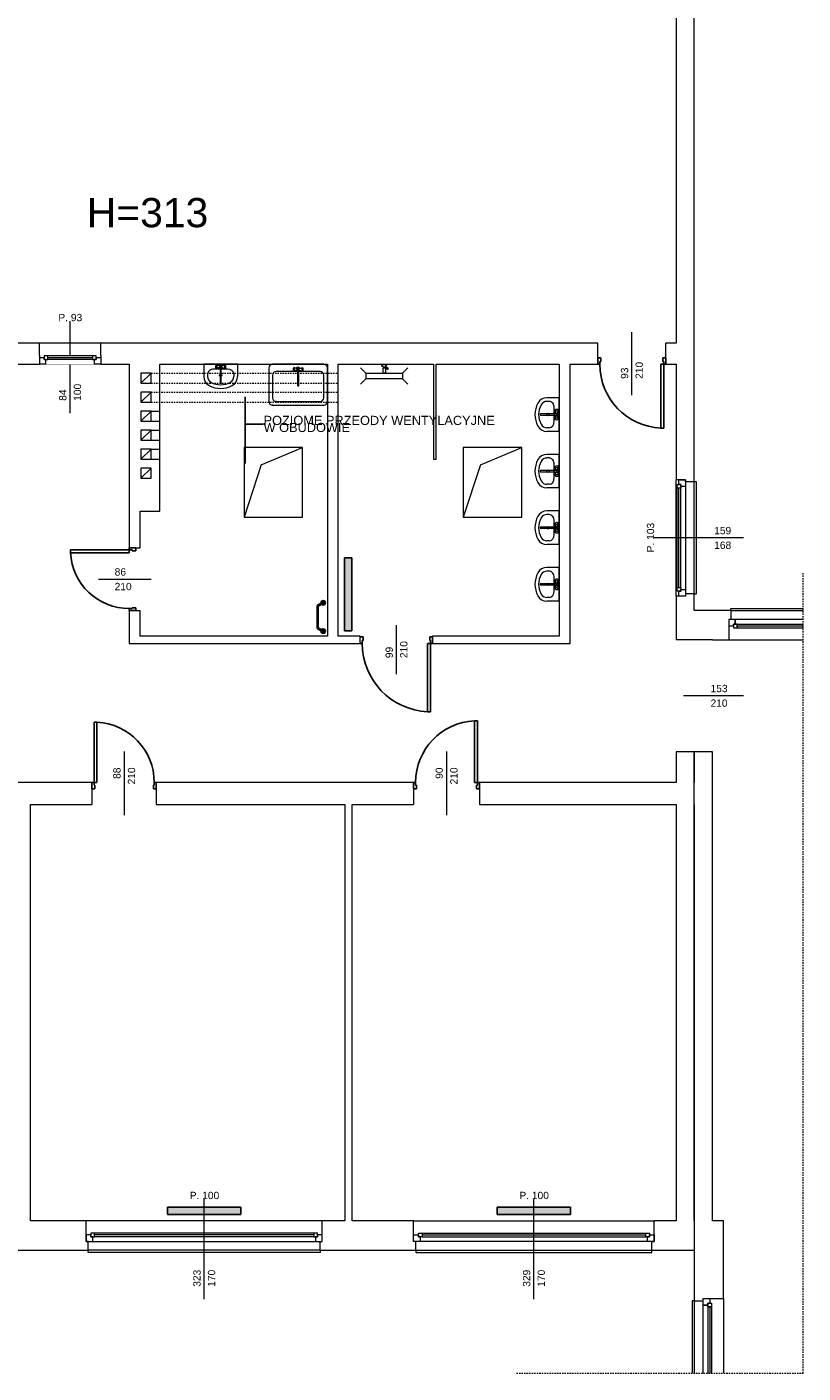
# Model space of a CAD drawing. Header units: millimetres. Extents: x 12683 to 90307, y 30842 to 62253.
# Tile 144 of 152: x 62230 to 63291, y 57087 to 58929. Entities that reach past the tile are written whole.
import ezdxf

# ---------------------------------------------------------------- set-up
doc = ezdxf.new("R2010")
doc.units = ezdxf.units.MM
doc.header["$LTSCALE"] = 0.6
doc.linetypes.add('CIEPLA', pattern=[5.7625, 3.175, -2.5875])
doc.layers.add('zzz_podklady_drzwi', color=252, linetype='Continuous')
doc.layers.add('zzz_podklady_grzejniki_ist', color=252, linetype='Continuous')
for name, color, linetype, lineweight in [('zzz_podklady_drzwi_opisy', 252, 'Continuous', 15), ('zzz_podklady_okna_opisy', 252, 'Continuous', 15), ('zzz_podklady_opisy', 252, 'Continuous', 15), ('zzz_podklady_sciany', 252, 'Continuous', 15)]:
    doc.layers.add(name, color=color, linetype=linetype, lineweight=lineweight)
doc.styles.add('GENERATED_STYLE_1', font='ARIAL.TTF')
doc.dimstyles.new('GENERATED_STYLE__5', dxfattribs={"dimtxt": 0.18, "dimasz": 91.2, "dimexe": 0.18, "dimexo": 0.0625, "dimgap": 0.09, "dimtad": 0, "dimtih": 1, "dimtoh": 1, "dimdec": 4, "dimzin": 0, "dimdsep": 46, "dimcen": 0.09, "dimadec": 0, "dimazin": 0, "dimtfac": 1, "dimtdec": 4, "dimtmove": 0, "dimatfit": 3, "dimldrblk": 'ARROWHEAD_5', "dimfxl": 1, "dimtolj": 1, "dimtzin": 0, "dimarcsym": 0})

# ---------------------------------------------------------------- blocks, each defined once
blk = doc.blocks.new('ARROWHEAD_5')
at = {"linetype": 'Continuous'}
blk.add_line((0, 0), (-1, 0), dxfattribs=at)
blk.add_solid([(-1, 0.2679), (0, 0), (-1, -0.2679), (-1, 0.2679)], dxfattribs=at)

msp = doc.modelspace()

# ---------------------------------------------------------------- hatches: boundary and pattern name
at = {"layer": 'zzz_podklady_grzejniki_ist'}
for points in [[(62664, 58102.6), (62674, 58102.6), (62674, 58202.6), (62664, 58202.6)], [(62422, 57314.4), (62422, 57304.4), (62522, 57304.4), (62522, 57314.4)], [(62873, 57314.4), (62873, 57304.4), (62973, 57304.4), (62973, 57314.4)]]:
    msp.add_hatch(color=256, dxfattribs=at).paths.add_polyline_path(points, flags=0)
for points in [[(62637.8, 58141.1, 1), (62631.8, 58141.1, 1)], [(62637.8, 58102.3, 1), (62631.8, 58102.3, 1)]]:
    msp.add_hatch(color=256, dxfattribs=at).paths.add_polyline_path(points)

# ---------------------------------------------------------------- linework, layer by layer
at = {"layer": 'zzz_podklady_drzwi'}
for p, q in [((63010.5, 58467.4), (63010.5, 58476.4)), ((63010.5, 58476.4), (63014.5, 58476.4)), ((63010.5, 58467.4), (63010.5, 58476.4)), ((63010.5, 58467.4), (63010.5, 58476.4)), ((63014.5, 58471.4), (63013.3, 58471.4)), ((63013.3, 58471.4), (63013.3, 58467.4)), ((63014.5, 58476.4), (63014.5, 58471.4)), ((63099.5, 58471.4), (63099.5, 58476.4)), ((63099.5, 58476.4), (63103.5, 58476.4)), ((63100.7, 58471.4), (63099.5, 58471.4)), ((63100.7, 58467.4), (63100.7, 58471.4)), ((63103.5, 58467.4), (63103.5, 58476.4)), ((63103.5, 58476.4), (63103.5, 58467.4)), ((63103.5, 58467.4), (63103.5, 58476.4)), ((63013.3, 58467.4), (63010.5, 58467.4)), ((63096.7, 58380), (63096.7, 58467.4)), ((63096.7, 58467.4), (63100.7, 58467.4)), ((63103.5, 58467.4), (63100.7, 58467.4)), ((63100.7, 58467.4), (63100.7, 58380)), ((63100.7, 58380), (63096.7, 58380)), ((62369.5, 58213.6), (62289.1, 58213.6)), ((62289.1, 58213.6), (62289.1, 58209.6)), ((62369.5, 58216.4), (62378.5, 58216.4)), ((62369.5, 58216.4), (62369.5, 58213.6)), ((62378.5, 58216.4), (62369.5, 58216.4)), ((62369.5, 58216.4), (62378.5, 58216.4)), ((62369.5, 58213.6), (62373.5, 58213.6)), ((62369.5, 58209.6), (62369.5, 58213.6)), ((62373.5, 58213.6), (62373.5, 58212.4)), ((62373.5, 58212.4), (62378.5, 58212.4)), ((62378.5, 58212.4), (62378.5, 58216.4)), ((62289.1, 58209.6), (62369.5, 58209.6)), ((62373.5, 58133.2), (62369.5, 58133.2)), ((62369.5, 58133.2), (62369.5, 58130.4)), ((62369.5, 58130.4), (62378.5, 58130.4)), ((62369.5, 58130.4), (62378.5, 58130.4)), ((62369.5, 58130.4), (62378.5, 58130.4)), ((62378.5, 58134.4), (62373.5, 58134.4)), ((62373.5, 58134.4), (62373.5, 58133.2)), ((62378.5, 58130.4), (62378.5, 58134.4)), ((62685.5, 58094.4), (62689.5, 58094.4)), ((62688.3, 58085.4), (62685.5, 58085.4)), ((62689.5, 58089.4), (62688.3, 58089.4)), ((62688.3, 58089.4), (62688.3, 58085.4)), ((62689.5, 58094.4), (62689.5, 58089.4)), ((62777.7, 57992), (62777.7, 58085.4)), ((62777.7, 58085.4), (62781.7, 58085.4)), ((62780.5, 58089.4), (62780.5, 58094.4)), ((62780.5, 58094.4), (62784.5, 58094.4)), ((62781.7, 58089.4), (62780.5, 58089.4)), ((62781.7, 58085.4), (62781.7, 58089.4)), ((62784.5, 58085.4), (62781.7, 58085.4)), ((62781.7, 58085.4), (62781.7, 57992)), ((62781.7, 57992), (62777.7, 57992)), ((62321.3, 57895.4), (62321.3, 57977.8)), ((62321.3, 57977.8), (62325.3, 57977.8)), ((62325.3, 57977.8), (62325.3, 57895.4)), ((62845.7, 57979.8), (62841.7, 57979.8)), ((62841.7, 57979.8), (62841.7, 57895.4)), ((62845.7, 57895.4), (62845.7, 57979.8)), ((62318.5, 57895.4), (62318.5, 57886.4)), ((62318.5, 57895.4), (62321.3, 57895.4)), ((62318.5, 57886.4), (62318.5, 57895.4)), ((62318.5, 57895.4), (62318.5, 57886.4)), ((62322.5, 57886.4), (62318.5, 57886.4)), ((62321.3, 57895.4), (62321.3, 57891.4)), ((62325.3, 57895.4), (62321.3, 57895.4)), ((62321.3, 57891.4), (62322.5, 57891.4)), ((62322.5, 57891.4), (62322.5, 57886.4)), ((62402.5, 57886.4), (62402.5, 57891.4)), ((62402.5, 57891.4), (62403.7, 57891.4)), ((62406.5, 57886.4), (62402.5, 57886.4)), ((62403.7, 57891.4), (62403.7, 57895.4)), ((62403.7, 57895.4), (62406.5, 57895.4)), ((62406.5, 57895.4), (62406.5, 57886.4)), ((62406.5, 57895.4), (62406.5, 57886.4)), ((62406.5, 57895.4), (62406.5, 57886.4)), ((62758.5, 57895.4), (62758.5, 57886.4)), ((62761.3, 57895.4), (62758.5, 57895.4)), ((62758.5, 57895.4), (62758.5, 57886.4)), ((62758.5, 57895.4), (62758.5, 57886.4)), ((62758.5, 57886.4), (62762.5, 57886.4)), ((62761.3, 57891.4), (62761.3, 57895.4)), ((62762.5, 57891.4), (62761.3, 57891.4)), ((62762.5, 57886.4), (62762.5, 57891.4)), ((62841.7, 57895.4), (62845.7, 57895.4)), ((62845.7, 57891.4), (62844.5, 57891.4)), ((62844.5, 57891.4), (62844.5, 57886.4)), ((62844.5, 57886.4), (62848.5, 57886.4)), ((62848.5, 57895.4), (62845.7, 57895.4)), ((62845.7, 57895.4), (62845.7, 57891.4)), ((62848.5, 57895.4), (62848.5, 57886.4)), ((62848.5, 57886.4), (62848.5, 57895.4)), ((62848.5, 57895.4), (62848.5, 57886.4))]:
    msp.add_line(p, q, dxfattribs=at)
for centre, radius, start, end in [((63100.7, 58467.4), 87.4, 180, 267.3769), ((62369.5, 58213.6), 80.4, 182.8517, 270), ((62781.7, 58085.4), 93.4, 180, 267.5455), ((62321.3, 57895.4), 82.4, 0, 87.2176), ((62845.7, 57895.4), 84.4, 92.7165, 180)]:
    msp.add_arc(centre, radius, start, end, dxfattribs=at)
at = {"layer": 'zzz_podklady_drzwi_opisy'}
for p, q in [((62288.5, 58400.3), (62288.5, 58526.4)), ((63057, 58425.3), (63057, 58511.4)), ((62327.4, 58173.4), (62399.5, 58173.4)), ((62735, 58043.3), (62735, 58110.4)), ((63209.6, 58013.9), (63127.5, 58013.9)), ((62362.5, 57937.6), (62362.5, 57850.4)), ((62803.5, 57937.6), (62803.5, 57850.4))]:
    msp.add_line(p, q, dxfattribs=at)
at = {"layer": 'zzz_podklady_grzejniki_ist'}
for p, q in [((62664, 58202.6), (62674, 58202.6)), ((62664, 58202.6), (62664, 58102.6)), ((62674, 58202.6), (62674, 58102.6)), ((62674, 58102.6), (62664, 58102.6)), ((62422, 57304.4), (62422, 57314.4)), ((62522, 57314.4), (62422, 57314.4)), ((62522, 57314.4), (62522, 57304.4)), ((62873, 57304.4), (62873, 57314.4)), ((62973, 57314.4), (62873, 57314.4)), ((62973, 57314.4), (62973, 57304.4)), ((62522, 57304.4), (62422, 57304.4)), ((62973, 57304.4), (62873, 57304.4))]:
    msp.add_line(p, q, dxfattribs=at)
at = {"layer": 'zzz_podklady_grzejniki_ist', "const_width": 4}
msp.add_lwpolyline([(62633, 58103.2), (62628.8, 58105.5, -0.276253), (62627.2, 58108.1), (62627.2, 58135.2, -0.276253), (62628.8, 58137.9), (62633, 58140.1)], format="xyb", dxfattribs=at)
at = {"layer": 'zzz_podklady_grzejniki_ist'}
for centre in [(62634.8, 58141.1), (62634.8, 58102.3)]:
    msp.add_circle(centre, 3, dxfattribs=at)
at = {"layer": 'zzz_podklady_sciany'}
for p, q in [((63142.5, 58306.4), (63142.5, 59104.4)), ((63117.5, 59064.4), (63117.5, 58496.4)), ((62246.5, 58496.4), (62197.5, 58496.4)), ((62246.5, 58479.4), (62246.5, 58496.4)), ((62330.5, 58496.4), (62246.5, 58496.4)), ((63010.5, 58496.4), (62330.5, 58496.4)), ((62330.5, 58479.4), (62330.5, 58496.4)), ((63010.5, 58467.4), (63010.5, 58496.4)), ((63103.5, 58467.4), (63103.5, 58496.4)), ((63117.5, 58496.4), (63103.5, 58496.4)), ((62246.5, 58479.4), (62246.5, 58467.4)), ((62330.5, 58479.4), (62330.5, 58467.4)), ((62197.5, 58467.4), (62246.5, 58467.4)), ((62330.5, 58467.4), (62246.5, 58467.4)), ((62330.5, 58467.4), (62369.5, 58467.4)), ((62369.5, 58467.4), (62369.5, 58266.4)), ((62385.5, 58441.4), (62399.5, 58455.4)), ((62411.5, 58467.4), (62640.5, 58467.4)), ((62411.5, 58266.4), (62411.5, 58467.4)), ((62471.6, 58467.4), (62471.6, 58450.6)), ((62517.6, 58467.4), (62471.6, 58467.4)), ((62476.6, 58454), (62476.6, 58450.6)), ((62485.5, 58460.6), (62485.5, 58460.6)), ((62503.7, 58460.6), (62485.5, 58460.6)), ((62487.7, 58465.1), (62487.6, 58464.5)), ((62487.6, 58464.5), (62487.6, 58463.8)), ((62487.6, 58463.8), (62487.7, 58463.1)), ((62487.8, 58465.7), (62487.7, 58465.1)), ((62487.7, 58463.1), (62487.8, 58462.6)), ((62488.1, 58466), (62487.8, 58465.7)), ((62487.8, 58462.6), (62488.1, 58462.3)), ((62488.6, 58466.4), (62488.1, 58466)), ((62488.6, 58461.9), (62488.1, 58462.3)), ((62488.8, 58466.5), (62488.6, 58466.4)), ((62488.6, 58461.9), (62488.8, 58461.7)), ((62489.1, 58466.4), (62488.8, 58466.5)), ((62492.6, 58465.3), (62488.8, 58466.5)), ((62492.6, 58462.9), (62488.8, 58461.7)), ((62488.8, 58461.7), (62489.1, 58461.9)), ((62489.4, 58466), (62489.1, 58466.4)), ((62489.1, 58461.9), (62489.4, 58462.3)), ((62489.6, 58465.3), (62489.4, 58466)), ((62489.4, 58462.3), (62489.6, 58462.9)), ((62489.7, 58464.6), (62489.6, 58465.3)), ((62489.6, 58462.9), (62489.7, 58463.7)), ((62489.7, 58463.7), (62489.7, 58464.6)), ((62493.8, 58464.3), (62493.8, 58442.3)), ((62495.4, 58442.3), (62495.4, 58464.3)), ((62496.6, 58465.3), (62500.4, 58466.5)), ((62496.6, 58462.9), (62500.4, 58461.7)), ((62499.7, 58465.3), (62499.6, 58464.6)), ((62499.6, 58464.6), (62499.6, 58463.7)), ((62499.6, 58463.7), (62499.7, 58462.9)), ((62499.8, 58466), (62499.7, 58465.3)), ((62499.7, 58462.9), (62499.8, 58462.3)), ((62500.1, 58466.4), (62499.8, 58466)), ((62499.8, 58462.3), (62500.1, 58461.9)), ((62500.4, 58466.5), (62500.1, 58466.4)), ((62500.1, 58461.9), (62500.4, 58461.7)), ((62500.6, 58466.4), (62500.4, 58466.5)), ((62500.4, 58461.7), (62500.6, 58461.9)), ((62500.6, 58466.4), (62501.2, 58466)), ((62500.6, 58461.9), (62501.2, 58462.3)), ((62501.4, 58465.7), (62501.2, 58466)), ((62501.2, 58462.3), (62501.4, 58462.6)), ((62501.5, 58465.1), (62501.4, 58465.7)), ((62501.4, 58462.6), (62501.5, 58463.1)), ((62501.6, 58464.5), (62501.5, 58465.1)), ((62501.5, 58463.1), (62501.6, 58463.8)), ((62501.6, 58463.8), (62501.6, 58464.5)), ((62512.6, 58454), (62512.6, 58450.6)), ((62517.6, 58467.4), (62517.6, 58450.6)), ((62560.5, 58462.4), (62560.5, 58416.5)), ((62635.5, 58467.4), (62565.5, 58467.4)), ((62565.5, 58452.4), (62565.5, 58421.5)), ((62630.5, 58457.4), (62570.5, 58457.4)), ((62593.6, 58461.4), (62593.5, 58460.8)), ((62593.5, 58460.8), (62593.5, 58460.1)), ((62593.5, 58460.1), (62593.6, 58459.4)), ((62593.7, 58461.9), (62593.6, 58461.4)), ((62593.6, 58459.4), (62593.7, 58458.9)), ((62593.9, 58462.3), (62593.7, 58461.9)), ((62593.7, 58458.9), (62593.9, 58458.5)), ((62594.5, 58462.7), (62593.9, 58462.3)), ((62594.5, 58458.2), (62593.9, 58458.5)), ((62594.7, 58462.8), (62594.5, 58462.7)), ((62594.5, 58458.2), (62594.7, 58458)), ((62595, 58462.7), (62594.7, 58462.8)), ((62598.5, 58461.6), (62594.7, 58462.8)), ((62598.5, 58459.2), (62594.7, 58458)), ((62594.7, 58458), (62595, 58458.2)), ((62595.3, 58462.2), (62595, 58462.7)), ((62595, 58458.2), (62595.3, 58458.6)), ((62595.5, 58461.6), (62595.3, 58462.2)), ((62595.3, 58458.6), (62595.5, 58459.2)), ((62595.6, 58460.8), (62595.5, 58461.6)), ((62595.5, 58459.2), (62595.6, 58460)), ((62595.6, 58460), (62595.6, 58460.8)), ((62599.7, 58460.6), (62599.7, 58438.5)), ((62601.3, 58438.5), (62601.3, 58460.6)), ((62602.5, 58461.6), (62606.3, 58462.8)), ((62602.5, 58459.2), (62606.3, 58458)), ((62605.6, 58461.6), (62605.5, 58460.8)), ((62605.5, 58460.8), (62605.5, 58460)), ((62605.5, 58460), (62605.6, 58459.2)), ((62605.7, 58462.2), (62605.6, 58461.6)), ((62605.6, 58459.2), (62605.7, 58458.6)), ((62606, 58462.7), (62605.7, 58462.2)), ((62605.7, 58458.6), (62606, 58458.2)), ((62606.3, 58462.8), (62606, 58462.7)), ((62606, 58458.2), (62606.3, 58458)), ((62606.5, 58462.7), (62606.3, 58462.8)), ((62606.3, 58458), (62606.5, 58458.2)), ((62606.5, 58462.7), (62607.1, 58462.3)), ((62606.5, 58458.2), (62607.1, 58458.5)), ((62607.3, 58461.9), (62607.1, 58462.3)), ((62607.1, 58458.5), (62607.3, 58458.9)), ((62607.4, 58461.4), (62607.3, 58461.9)), ((62607.3, 58458.9), (62607.4, 58459.4)), ((62607.5, 58460.8), (62607.4, 58461.4)), ((62607.4, 58459.4), (62607.5, 58460.1)), ((62607.5, 58460.1), (62607.5, 58460.8)), ((62635.5, 58421.5), (62635.5, 58452.4)), ((62640.5, 58467.4), (62640.5, 58095.4)), ((62640.5, 58416.5), (62640.5, 58462.4)), ((62655.5, 58467.4), (62785.5, 58467.4)), ((62655.5, 58095.4), (62655.5, 58467.4)), ((62693.3, 58455.4), (62686, 58462.7)), ((62693.3, 58455.4), (62743.3, 58455.4)), ((62693.3, 58455.4), (62693.3, 58447.4)), ((62714.9, 58466.9), (62721.7, 58466.9)), ((62715.2, 58465.6), (62714.9, 58466.9)), ((62715.9, 58464.5), (62715.2, 58465.6)), ((62715.9, 58467.4), (62720.7, 58467.4)), ((62715.9, 58467.4), (62715.9, 58466.9)), ((62717, 58463.8), (62715.9, 58464.5)), ((62716.7, 58462.7), (62719.9, 58462.7)), ((62716.7, 58455.4), (62716.7, 58462.7)), ((62719.9, 58455.4), (62716.7, 58455.4)), ((62718.3, 58463.6), (62717, 58463.8)), ((62718, 58463.6), (62718, 58462.7)), ((62718.3, 58463.6), (62719.6, 58463.8)), ((62718.6, 58463.6), (62718.6, 58462.7)), ((62719.1, 58463.7), (62722.7, 58460.7)), ((62719.6, 58463.8), (62720.7, 58464.5)), ((62719.9, 58462.7), (62719.9, 58455.4)), ((62720.5, 58464.4), (62723.7, 58461.9)), ((62720.7, 58467.4), (62720.7, 58466.9)), ((62720.7, 58464.5), (62721.4, 58465.6)), ((62721.4, 58465.6), (62721.7, 58466.9)), ((62722.7, 58460.7), (62723.1, 58460.6)), ((62723.1, 58460.6), (62723.6, 58460.7)), ((62723.6, 58460.7), (62723.9, 58461)), ((62723.9, 58461.5), (62723.7, 58461.9)), ((62723.9, 58461), (62723.9, 58461.5)), ((62743.3, 58455.4), (62750.6, 58462.7)), ((62743.3, 58455.4), (62743.3, 58447.4)), ((62785.5, 58467.4), (62785.5, 58337.4)), ((62789.5, 58467.4), (62957.5, 58467.4)), ((62789.5, 58337.4), (62789.5, 58467.4)), ((62957.5, 58467.4), (62957.5, 58095.4)), ((62972.5, 58085.4), (62972.5, 58467.4)), ((62972.5, 58467.4), (63010.5, 58467.4)), ((63103.5, 58467.4), (63117.5, 58467.4)), ((63117.5, 58467.4), (63117.5, 58309.4)), ((62693.3, 58447.4), (62686, 58440.1)), ((62743.3, 58447.4), (62693.3, 58447.4)), ((62743.3, 58447.4), (62750.6, 58440.1)), ((62385.5, 58415.4), (62399.5, 58429.4)), ((62570.5, 58416.5), (62630.5, 58416.5)), ((62957.5, 58421.6), (62940.7, 58421.6)), ((62944.1, 58416.6), (62940.7, 58416.6)), ((62957.5, 58375.6), (62957.5, 58421.6)), ((62385.5, 58389.4), (62399.5, 58403.4)), ((62399.5, 58403.4), (62411.5, 58403.4)), ((62565.5, 58411.5), (62635.5, 58411.5)), ((62954.4, 58399.4), (62932.3, 58399.4)), ((62932.3, 58397.8), (62954.4, 58397.8)), ((62950.7, 58407.7), (62950.7, 58407.7)), ((62950.7, 58389.5), (62950.7, 58407.7)), ((62952, 58404.7), (62951.8, 58404.4)), ((62951.8, 58404.4), (62952, 58404.1)), ((62953, 58400.6), (62951.8, 58404.4)), ((62953, 58396.6), (62951.8, 58392.9)), ((62952, 58404.7), (62952.4, 58405.2)), ((62952, 58404.1), (62952.4, 58403.9)), ((62952.7, 58405.4), (62952.4, 58405.2)), ((62952.4, 58403.9), (62953, 58403.7)), ((62953.2, 58405.5), (62952.7, 58405.4)), ((62953, 58403.7), (62953.8, 58403.6)), ((62953.9, 58405.6), (62953.2, 58405.5)), ((62953.8, 58403.6), (62954.6, 58403.6)), ((62954.6, 58405.6), (62953.9, 58405.6)), ((62955.2, 58405.5), (62954.6, 58405.6)), ((62954.6, 58403.6), (62955.4, 58403.7)), ((62955.8, 58405.4), (62955.2, 58405.5)), ((62955.4, 58400.6), (62956.6, 58404.4)), ((62955.4, 58403.7), (62956.1, 58403.9)), ((62955.4, 58396.6), (62956.6, 58392.9)), ((62956.1, 58405.2), (62955.8, 58405.4)), ((62956.5, 58404.7), (62956.1, 58405.2)), ((62956.1, 58403.9), (62956.5, 58404.1)), ((62956.6, 58404.4), (62956.5, 58404.7)), ((62956.5, 58404.1), (62956.6, 58404.4)), ((62399.5, 58389.4), (62411.5, 58389.4)), ((62944.1, 58380.6), (62940.7, 58380.6)), ((62952, 58393.1), (62951.8, 58392.9)), ((62951.8, 58392.9), (62952, 58392.6)), ((62952.4, 58393.4), (62952, 58393.1)), ((62952, 58392.6), (62952.4, 58392.1)), ((62953, 58393.6), (62952.4, 58393.4)), ((62952.4, 58392.1), (62952.7, 58391.9)), ((62952.7, 58391.9), (62953.2, 58391.7)), ((62953.8, 58393.7), (62953, 58393.6)), ((62953.2, 58391.7), (62953.9, 58391.6)), ((62954.6, 58393.7), (62953.8, 58393.7)), ((62953.9, 58391.6), (62954.6, 58391.6)), ((62955.4, 58393.6), (62954.6, 58393.7)), ((62954.6, 58391.6), (62955.2, 58391.7)), ((62955.2, 58391.7), (62955.8, 58391.9)), ((62956.1, 58393.4), (62955.4, 58393.6)), ((62955.8, 58391.9), (62956.1, 58392.1)), ((62956.5, 58393.1), (62956.1, 58393.4)), ((62956.5, 58392.6), (62956.1, 58392.1)), ((62956.6, 58392.9), (62956.5, 58393.1)), ((62956.5, 58392.6), (62956.6, 58392.9)), ((62385.5, 58363.4), (62399.5, 58377.4)), ((62399.5, 58377.4), (62411.5, 58377.4)), ((62399.5, 58363.4), (62411.5, 58363.4)), ((62957.5, 58375.6), (62940.7, 58375.6)), ((62385.5, 58337.4), (62399.5, 58351.4)), ((62399.5, 58351.4), (62411.5, 58351.4)), ((62526.5, 58353.4), (62526.5, 58258.4)), ((62606.5, 58353.4), (62526.5, 58353.4)), ((62549.9, 58330), (62606.5, 58353.4)), ((62606.5, 58258.4), (62606.5, 58353.4)), ((62826.5, 58353.4), (62826.5, 58258.4)), ((62906.5, 58353.4), (62826.5, 58353.4)), ((62849.9, 58330), (62906.5, 58353.4)), ((62906.5, 58258.4), (62906.5, 58353.4)), ((62957.5, 58344.2), (62940.7, 58344.2)), ((62957.5, 58298.2), (62957.5, 58344.2)), ((62385.5, 58311.4), (62399.5, 58325.4)), ((62399.5, 58337.4), (62411.5, 58337.4)), ((62549.9, 58330), (62526.5, 58258.4)), ((62785.5, 58337.4), (62789.5, 58337.4)), ((62849.9, 58330), (62826.5, 58258.4)), ((62944.1, 58339.2), (62940.7, 58339.2)), ((62950.7, 58330.3), (62950.7, 58330.3)), ((62950.7, 58312.1), (62950.7, 58330.3)), ((62952, 58327.3), (62951.8, 58327)), ((62951.8, 58327), (62952, 58326.7)), ((62953, 58323.2), (62951.8, 58327)), ((62952, 58327.3), (62952.4, 58327.8)), ((62952, 58326.7), (62952.4, 58326.4)), ((62952.7, 58328), (62952.4, 58327.8)), ((62952.4, 58326.4), (62953, 58326.3)), ((62953.2, 58328.1), (62952.7, 58328)), ((62953, 58326.3), (62953.8, 58326.2)), ((62953.9, 58328.2), (62953.2, 58328.1)), ((62953.8, 58326.2), (62954.6, 58326.2)), ((62954.6, 58328.2), (62953.9, 58328.2)), ((62955.2, 58328.1), (62954.6, 58328.2)), ((62954.6, 58326.2), (62955.4, 58326.3)), ((62955.8, 58328), (62955.2, 58328.1)), ((62955.4, 58323.2), (62956.6, 58327)), ((62955.4, 58326.3), (62956.1, 58326.4)), ((62956.1, 58327.8), (62955.8, 58328)), ((62956.5, 58327.3), (62956.1, 58327.8)), ((62956.1, 58326.4), (62956.5, 58326.7)), ((62956.6, 58327), (62956.5, 58327.3)), ((62956.5, 58326.7), (62956.6, 58327)), ((62954.4, 58322), (62932.3, 58322)), ((62932.3, 58320.4), (62954.4, 58320.4)), ((62953, 58319.2), (62951.8, 58315.5)), ((62952, 58315.7), (62951.8, 58315.5)), ((62951.8, 58315.5), (62952, 58315.2)), ((62952.4, 58316), (62952, 58315.7)), ((62952, 58315.2), (62952.4, 58314.7)), ((62953, 58316.2), (62952.4, 58316)), ((62952.4, 58314.7), (62952.7, 58314.5)), ((62952.7, 58314.5), (62953.2, 58314.3)), ((62953.8, 58316.3), (62953, 58316.2)), ((62953.2, 58314.3), (62953.9, 58314.2)), ((62954.6, 58316.3), (62953.8, 58316.3)), ((62953.9, 58314.2), (62954.6, 58314.2)), ((62955.4, 58316.2), (62954.6, 58316.3)), ((62954.6, 58314.2), (62955.2, 58314.3)), ((62955.2, 58314.3), (62955.8, 58314.5)), ((62955.4, 58319.2), (62956.6, 58315.5)), ((62956.1, 58316), (62955.4, 58316.2)), ((62955.8, 58314.5), (62956.1, 58314.7)), ((62956.5, 58315.7), (62956.1, 58316)), ((62956.5, 58315.2), (62956.1, 58314.7)), ((62956.6, 58315.5), (62956.5, 58315.7)), ((62956.5, 58315.2), (62956.6, 58315.5)), ((63121.5, 58309.4), (63117.5, 58309.4)), ((63117.5, 58150.4), (63117.5, 58309.4)), ((63117.5, 58150.4), (63117.5, 58309.4)), ((63130.5, 58309.4), (63121.5, 58309.4)), ((63130.5, 58306.4), (63130.5, 58309.4)), ((63142.5, 58306.4), (63130.5, 58306.4)), ((63142.5, 58153.4), (63142.5, 58306.4)), ((63145.5, 58306.4), (63142.5, 58306.4)), ((63145.5, 58153.4), (63145.5, 58306.4)), ((62944.1, 58303.2), (62940.7, 58303.2)), ((62957.5, 58298.2), (62940.7, 58298.2)), ((62369.5, 58266.4), (62369.5, 58216.4)), ((62384.5, 58216.4), (62384.5, 58266.4)), ((62384.5, 58266.4), (62411.5, 58266.4)), ((62526.5, 58258.4), (62606.5, 58258.4)), ((62826.5, 58258.4), (62906.5, 58258.4)), ((62957.5, 58266.8), (62940.7, 58266.8)), ((62944.1, 58261.8), (62940.7, 58261.8)), ((62950.7, 58252.9), (62950.7, 58252.9)), ((62950.7, 58234.7), (62950.7, 58252.9)), ((62952, 58249.8), (62951.8, 58249.6)), ((62951.8, 58249.6), (62952, 58249.3)), ((62953, 58245.8), (62951.8, 58249.6)), ((62952, 58249.8), (62952.4, 58250.4)), ((62952, 58249.3), (62952.4, 58249)), ((62952.7, 58250.6), (62952.4, 58250.4)), ((62952.4, 58249), (62953, 58248.9)), ((62953.2, 58250.7), (62952.7, 58250.6)), ((62953, 58248.9), (62953.8, 58248.8)), ((62953.9, 58250.8), (62953.2, 58250.7)), ((62953.8, 58248.8), (62954.6, 58248.8)), ((62954.6, 58250.8), (62953.9, 58250.8)), ((62955.2, 58250.7), (62954.6, 58250.8)), ((62954.6, 58248.8), (62955.4, 58248.9)), ((62955.8, 58250.6), (62955.2, 58250.7)), ((62955.4, 58245.8), (62956.6, 58249.6)), ((62955.4, 58248.9), (62956.1, 58249)), ((62956.1, 58250.4), (62955.8, 58250.6)), ((62956.5, 58249.8), (62956.1, 58250.4)), ((62956.1, 58249), (62956.5, 58249.3)), ((62956.6, 58249.6), (62956.5, 58249.8)), ((62956.5, 58249.3), (62956.6, 58249.6)), ((62957.5, 58220.8), (62957.5, 58266.8)), ((62954.4, 58244.6), (62932.3, 58244.6)), ((62932.3, 58243), (62954.4, 58243)), ((62953, 58241.8), (62951.8, 58238)), ((62952, 58238.3), (62951.8, 58238)), ((62951.8, 58238), (62952, 58237.8)), ((62952.4, 58238.6), (62952, 58238.3)), ((62952, 58237.8), (62952.4, 58237.3)), ((62953, 58238.8), (62952.4, 58238.6)), ((62952.4, 58237.3), (62952.7, 58237)), ((62952.7, 58237), (62953.2, 58236.9)), ((62953.8, 58238.9), (62953, 58238.8)), ((62953.2, 58236.9), (62953.9, 58236.8)), ((62954.6, 58238.9), (62953.8, 58238.9)), ((62953.9, 58236.8), (62954.6, 58236.8)), ((62955.4, 58238.8), (62954.6, 58238.9)), ((62954.6, 58236.8), (62955.2, 58236.9)), ((62955.2, 58236.9), (62955.8, 58237)), ((62955.4, 58241.8), (62956.6, 58238)), ((62956.1, 58238.6), (62955.4, 58238.8)), ((62955.8, 58237), (62956.1, 58237.3)), ((62956.5, 58238.3), (62956.1, 58238.6)), ((62956.5, 58237.8), (62956.1, 58237.3)), ((62956.6, 58238), (62956.5, 58238.3)), ((62956.5, 58237.8), (62956.6, 58238)), ((62369.5, 58216.4), (62384.5, 58216.4)), ((62944.1, 58225.8), (62940.7, 58225.8)), ((62957.5, 58220.8), (62940.7, 58220.8)), ((62957.5, 58189.4), (62940.7, 58189.4)), ((62944.1, 58184.4), (62940.7, 58184.4)), ((62950.7, 58175.5), (62950.7, 58175.5)), ((62950.7, 58157.3), (62950.7, 58175.5)), ((62957.5, 58143.4), (62957.5, 58189.4)), ((62954.4, 58167.2), (62932.3, 58167.2)), ((62932.3, 58165.6), (62954.4, 58165.6)), ((62952, 58172.4), (62951.8, 58172.2)), ((62951.8, 58172.2), (62952, 58171.9)), ((62953, 58168.4), (62951.8, 58172.2)), ((62953, 58164.4), (62951.8, 58160.6)), ((62952, 58160.9), (62951.8, 58160.6)), ((62951.8, 58160.6), (62952, 58160.4)), ((62952, 58172.4), (62952.4, 58173)), ((62952, 58171.9), (62952.4, 58171.6)), ((62952.4, 58161.2), (62952, 58160.9)), ((62952, 58160.4), (62952.4, 58159.8)), ((62952.7, 58173.2), (62952.4, 58173)), ((62952.4, 58171.6), (62953, 58171.4)), ((62953, 58161.3), (62952.4, 58161.2)), ((62952.4, 58159.8), (62952.7, 58159.6)), ((62953.2, 58173.3), (62952.7, 58173.2)), ((62952.7, 58159.6), (62953.2, 58159.5)), ((62953, 58171.4), (62953.8, 58171.3)), ((62953.8, 58161.4), (62953, 58161.3)), ((62953.9, 58173.4), (62953.2, 58173.3)), ((62953.2, 58159.5), (62953.9, 58159.4)), ((62953.8, 58171.3), (62954.6, 58171.3)), ((62954.6, 58161.4), (62953.8, 58161.4)), ((62954.6, 58173.4), (62953.9, 58173.4)), ((62953.9, 58159.4), (62954.6, 58159.4)), ((62955.2, 58173.3), (62954.6, 58173.4)), ((62954.6, 58171.3), (62955.4, 58171.4)), ((62955.4, 58161.3), (62954.6, 58161.4)), ((62954.6, 58159.4), (62955.2, 58159.5)), ((62955.8, 58173.2), (62955.2, 58173.3)), ((62955.2, 58159.5), (62955.8, 58159.6)), ((62955.4, 58168.4), (62956.6, 58172.2)), ((62955.4, 58171.4), (62956.1, 58171.6)), ((62955.4, 58164.4), (62956.6, 58160.6)), ((62956.1, 58161.2), (62955.4, 58161.3)), ((62956.1, 58173), (62955.8, 58173.2)), ((62955.8, 58159.6), (62956.1, 58159.8)), ((62956.5, 58172.4), (62956.1, 58173)), ((62956.1, 58171.6), (62956.5, 58171.9)), ((62956.5, 58160.9), (62956.1, 58161.2)), ((62956.5, 58160.4), (62956.1, 58159.8)), ((62956.6, 58172.2), (62956.5, 58172.4)), ((62956.5, 58171.9), (62956.6, 58172.2)), ((62956.6, 58160.6), (62956.5, 58160.9)), ((62956.5, 58160.4), (62956.6, 58160.6)), ((62944.1, 58148.4), (62940.7, 58148.4)), ((62957.5, 58143.4), (62940.7, 58143.4)), ((63121.5, 58150.4), (63117.5, 58150.4)), ((63117.5, 58150.4), (63117.5, 58090.4)), ((63130.5, 58150.4), (63121.5, 58150.4)), ((63142.5, 58153.4), (63130.5, 58153.4)), ((63130.5, 58153.4), (63130.5, 58150.4)), ((63142.5, 58130.4), (63142.5, 58153.4)), ((63142.5, 58153.4), (63145.5, 58153.4)), ((62369.5, 58130.4), (62384.5, 58130.4)), ((62369.5, 58130.4), (62369.5, 58085.4)), ((62384.5, 58095.4), (62384.5, 58130.4)), ((63192.5, 58130.4), (63142.5, 58130.4)), ((63192.5, 58130.4), (63192.5, 58133.4)), ((63192.5, 58133.4), (63291.3, 58133.4)), ((63192.5, 58130.4), (63192.5, 58118.4)), ((63192.5, 58130.4), (63291.3, 58130.4)), ((63192.5, 58118.4), (63189.5, 58118.4)), ((63189.5, 58118.4), (63189.5, 58109.4)), ((63198.5, 58118.4), (63189.5, 58118.4)), ((63189.5, 58118.4), (63189.5, 58109.4)), ((63189.5, 58118.4), (63189.5, 58109.4)), ((63192.5, 58118.4), (63189.5, 58118.4)), ((63189.5, 58109.4), (63189.5, 58090.4)), ((63189.5, 58109.4), (63196, 58109.4)), ((63196, 58109.4), (63196, 58111.9)), ((63196, 58111.9), (63198.5, 58111.9)), ((63201, 58111.9), (63196, 58111.9)), ((63196, 58111.9), (63196, 58106.9)), ((63196, 58106.9), (63201, 58106.9)), ((63198.5, 58111.9), (63198.5, 58118.4)), ((63291.3, 58118.4), (63198.5, 58118.4)), ((63291.3, 58118.4), (63198.5, 58118.4)), ((63198.5, 58118.4), (63198.5, 58111.9)), ((63198.5, 58111.9), (63201, 58111.9)), ((63201, 58111.9), (63291.3, 58111.9)), ((63201, 58106.9), (63201, 58111.9)), ((63201, 58111.9), (63201, 58106.9)), ((63201, 58109.4), (63291.3, 58109.4)), ((63201, 58106.9), (63291.3, 58106.9)), ((63201, 58106.9), (63291.3, 58106.9)), ((63201, 58106.9), (63291.3, 58106.9)), ((62369.5, 58085.4), (62685.5, 58085.4)), ((62640.5, 58095.4), (62384.5, 58095.4)), ((62685.5, 58095.4), (62655.5, 58095.4)), ((62685.5, 58094.4), (62685.5, 58095.4)), ((62685.5, 58085.4), (62685.5, 58094.4)), ((62685.5, 58085.4), (62685.5, 58094.4)), ((62685.5, 58085.4), (62685.5, 58094.4)), ((62784.5, 58094.4), (62784.5, 58095.4)), ((62957.5, 58095.4), (62784.5, 58095.4)), ((62784.5, 58085.4), (62784.5, 58094.4)), ((62784.5, 58094.4), (62784.5, 58085.4)), ((62784.5, 58085.4), (62784.5, 58094.4)), ((62784.5, 58085.4), (62972.5, 58085.4)), ((63142.5, 58090.4), (63117.5, 58090.4)), ((63167.5, 58090.4), (63142.5, 58090.4)), ((63167.5, 58090.4), (63189.5, 58090.4)), ((63189.5, 58090.4), (63291.3, 58090.4)), ((63189.5, 58090.4), (63291.3, 58090.4)), ((63142.5, 57937.4), (63117.5, 57937.4)), ((63117.5, 57937.4), (63117.5, 57895.4)), ((63142.5, 57937.4), (63117.5, 57937.4)), ((63142.5, 57937.4), (63142.5, 57895.4)), ((63167.5, 57937.4), (63142.5, 57937.4)), ((63142.5, 57295.4), (63142.5, 57937.4)), ((63167.5, 57295.4), (63167.5, 57937.4)), ((62318.5, 57895.4), (61961.5, 57895.4)), ((62318.5, 57895.4), (62318.5, 57865.4)), ((62406.5, 57895.4), (62406.5, 57865.4)), ((62758.5, 57895.4), (62406.5, 57895.4)), ((62758.5, 57895.4), (62758.5, 57865.4)), ((62848.5, 57895.4), (62848.5, 57865.4)), ((63117.5, 57895.4), (62848.5, 57895.4)), ((62234.5, 57865.4), (62318.5, 57865.4)), ((62234.5, 57295.4), (62234.5, 57865.4)), ((62406.5, 57865.4), (62664.5, 57865.4)), ((62664.5, 57865.4), (62664.5, 57295.4)), ((62674.5, 57865.4), (62758.5, 57865.4)), ((62674.5, 57295.4), (62674.5, 57865.4)), ((62848.5, 57865.4), (63117.5, 57865.4)), ((63117.5, 57865.4), (63117.5, 57295.4)), ((63142.5, 57865.4), (63142.5, 57295.4)), ((62310.5, 57295.4), (62234.5, 57295.4)), ((62310.5, 57276.4), (62310.5, 57295.4)), ((62633.5, 57295.4), (62310.5, 57295.4)), ((62633.5, 57295.4), (62310.5, 57295.4)), ((62633.5, 57276.4), (62633.5, 57295.4)), ((62664.5, 57295.4), (62633.5, 57295.4)), ((62758.5, 57295.4), (62674.5, 57295.4)), ((62758.5, 57276.4), (62758.5, 57295.4)), ((62758.5, 57295.4), (63087.5, 57295.4)), ((62758.5, 57295.4), (63087.5, 57295.4)), ((63087.5, 57276.4), (63087.5, 57295.4)), ((63117.5, 57295.4), (63087.5, 57295.4)), ((63142.5, 57295.4), (63142.5, 57255.4)), ((63182.5, 57295.4), (63167.5, 57295.4)), ((63182.5, 57189.4), (63182.5, 57295.4)), ((62310.5, 57267.4), (62310.5, 57276.4)), ((62633.5, 57267.4), (62633.5, 57276.4)), ((62758.5, 57267.4), (62758.5, 57276.4)), ((63087.5, 57267.4), (63087.5, 57276.4)), ((62171.5, 57255.4), (62313.5, 57255.4)), ((62313.5, 57267.4), (62310.5, 57267.4)), ((62313.5, 57255.4), (62313.5, 57267.4)), ((62630.5, 57255.4), (62313.5, 57255.4)), ((62313.5, 57252.4), (62313.5, 57255.4)), ((62630.5, 57255.4), (62630.5, 57267.4)), ((62630.5, 57267.4), (62633.5, 57267.4)), ((62630.5, 57255.4), (62761.5, 57255.4)), ((62630.5, 57255.4), (62630.5, 57252.4)), ((62761.5, 57267.4), (62758.5, 57267.4)), ((62761.5, 57255.4), (62761.5, 57267.4)), ((62761.5, 57255.4), (63084.5, 57255.4)), ((62761.5, 57255.4), (62761.5, 57252.4)), ((63084.5, 57255.4), (63084.5, 57267.4)), ((63084.5, 57267.4), (63087.5, 57267.4)), ((63084.5, 57255.4), (63142.5, 57255.4)), ((63084.5, 57252.4), (63084.5, 57255.4)), ((63142.5, 57255.4), (63142.5, 57186.4)), ((62630.5, 57252.4), (62313.5, 57252.4)), ((62761.5, 57252.4), (63084.5, 57252.4)), ((63142.5, 57186.4), (63139.5, 57186.4)), ((63139.5, 57186.4), (63139.5, 57087.3)), ((63142.5, 57186.4), (63154.5, 57186.4)), ((63142.5, 57186.4), (63142.5, 57087.3)), ((63154.5, 57186.4), (63154.5, 57189.4)), ((63154.5, 57189.4), (63163.5, 57189.4)), ((63154.5, 57180.4), (63154.5, 57189.4)), ((63154.5, 57189.4), (63163.5, 57189.4)), ((63154.5, 57189.4), (63163.5, 57189.4)), ((63154.5, 57186.4), (63154.5, 57189.4)), ((63163.5, 57182.9), (63161, 57182.9)), ((63161, 57182.9), (63161, 57180.4)), ((63161, 57177.9), (63161, 57182.9)), ((63161, 57182.9), (63166, 57182.9)), ((63163.5, 57189.4), (63182.5, 57189.4)), ((63163.5, 57189.4), (63163.5, 57182.9)), ((63166, 57182.9), (63166, 57177.9)), ((63182.5, 57189.4), (63182.5, 57087.3)), ((63182.5, 57189.4), (63182.5, 57087.3)), ((63161, 57180.4), (63154.5, 57180.4)), ((63154.5, 57087.3), (63154.5, 57180.4)), ((63154.5, 57087.3), (63154.5, 57180.4)), ((63154.5, 57180.4), (63161, 57180.4)), ((63161, 57180.4), (63161, 57177.9)), ((63161, 57177.9), (63161, 57087.3)), ((63166, 57177.9), (63161, 57177.9)), ((63161, 57177.9), (63166, 57177.9)), ((63163.5, 57177.9), (63163.5, 57087.3)), ((63166, 57177.9), (63166, 57087.3)), ((63166, 57177.9), (63166, 57087.3)), ((63166, 57177.9), (63166, 57087.3))]:
    msp.add_line(p, q, dxfattribs=at)
at = {"layer": 'zzz_podklady_sciany', "linetype": 'CIEPLA'}
for p, q in [((62399.5, 58455.4), (62655.5, 58455.4)), ((62399.5, 58441.4), (62655.5, 58441.4)), ((62399.5, 58429.4), (62655.5, 58429.4)), ((62399.5, 58415.4), (62655.5, 58415.4)), ((63291.3, 57087.3), (63291.3, 58181.7)), ((62899.3, 57087.3), (63291.3, 57087.3))]:
    msp.add_line(p, q, dxfattribs=at)
at = {"layer": 'zzz_podklady_sciany', "flags": 128}
for points in [[(62385.5, 58441.4), (62399.5, 58441.4), (62399.5, 58455.4), (62385.5, 58455.4)], [(62385.5, 58415.4), (62399.5, 58415.4), (62399.5, 58429.4), (62385.5, 58429.4)], [(62385.5, 58389.4), (62399.5, 58389.4), (62399.5, 58403.4), (62385.5, 58403.4)], [(62385.5, 58363.4), (62399.5, 58363.4), (62399.5, 58377.4), (62385.5, 58377.4)], [(62385.5, 58337.4), (62399.5, 58337.4), (62399.5, 58351.4), (62385.5, 58351.4)], [(62385.5, 58311.4), (62399.5, 58311.4), (62399.5, 58325.4), (62385.5, 58325.4)]]:
    msp.add_lwpolyline(points, close=True, dxfattribs=at)
at = {"layer": 'zzz_podklady_sciany'}
for centre in [(62494.6, 58452.2), (62942.3, 58398.6), (62942.3, 58321.2), (62942.3, 58243.8), (62942.3, 58166.4)]:
    msp.add_circle(centre, 1.75, dxfattribs=at)
for centre, radius, start, end in [((62494.6, 58464.1), 3, 27.9765, 152.0235), ((62494.6, 58464.1), 3, 207.9765, 254.7747), ((62494.6, 58464.1), 1.68, 298.0549, 241.9451), ((62494.6, 58464.1), 0.8, 10, 170), ((62494.6, 58464.1), 3, 285.2253, 332.0235), ((62565.5, 58462.4), 5, 90, 180), ((62570.5, 58452.4), 5, 90, 180), ((62600.5, 58460.4), 3, 27.9765, 152.0235), ((62600.5, 58460.4), 3, 207.9765, 254.7747), ((62600.5, 58460.4), 1.68, 298.0549, 241.9451), ((62600.5, 58460.4), 0.8, 10, 170), ((62600.5, 58460.4), 3, 285.2253, 332.0235), ((62630.5, 58452.4), 5, 0, 90), ((62635.5, 58462.4), 5, 0, 90), ((62485.5, 58450.6), 13.9, 180, 241.5254), ((62485.5, 58450.6), 8.89, 180, 241.5254), ((62494.6, 58467.4), 33, 241.5254, 298.4746), ((62494.6, 58467.4), 28, 241.5254, 298.4746), ((62494.6, 58442.3), 0.788, 180, 0), ((62503.7, 58450.6), 8.89, 298.4746, 0), ((62503.7, 58450.6), 13.9, 298.4746, 0), ((62600.5, 58438.5), 0.788, 180, 0), ((62565.5, 58416.5), 5, 180, 270), ((62570.5, 58421.5), 5, 180, 270), ((62630.5, 58421.5), 5, 270, 0), ((62635.5, 58416.5), 5, 270, 0), ((62940.7, 58407.7), 13.9, 90, 151.5254), ((62940.7, 58407.7), 8.89, 90, 151.5254), ((62957.5, 58398.6), 33, 151.5254, 208.4746), ((62957.5, 58398.6), 28, 151.5254, 208.4746), ((62932.3, 58398.6), 0.788, 90, 270), ((62954.2, 58398.6), 3, 117.9765, 164.7747), ((62954.2, 58398.6), 3, 195.2253, 242.0235), ((62954.2, 58398.6), 1.68, 208.0549, 151.9451), ((62954.2, 58398.6), 0.8, 280, 80), ((62954.2, 58398.6), 3, 297.9765, 62.0235), ((62940.7, 58389.5), 13.9, 208.4746, 270), ((62940.7, 58389.5), 8.89, 208.4746, 270), ((62940.7, 58330.3), 13.9, 90, 151.5254), ((62957.5, 58321.2), 33, 151.5254, 208.4746), ((62957.5, 58321.2), 28, 151.5254, 208.4746), ((62940.7, 58330.3), 8.89, 90, 151.5254), ((62954.2, 58321.2), 3, 117.9765, 164.7747), ((62954.2, 58321.2), 1.68, 208.0549, 151.9451), ((62954.2, 58321.2), 3, 297.9765, 62.0235), ((62940.7, 58312.1), 13.9, 208.4746, 270), ((62932.3, 58321.2), 0.788, 90, 270), ((62940.7, 58312.1), 8.89, 208.4746, 270), ((62954.2, 58321.2), 3, 195.2253, 242.0235), ((62954.2, 58321.2), 0.8, 280, 80), ((62957.5, 58243.8), 33, 151.5254, 208.4746), ((62940.7, 58252.9), 13.9, 90, 151.5254), ((62957.5, 58243.8), 28, 151.5254, 208.4746), ((62940.7, 58252.9), 8.89, 90, 151.5254), ((62932.3, 58243.8), 0.788, 90, 270), ((62940.7, 58234.7), 8.89, 208.4746, 270), ((62954.2, 58243.8), 3, 117.9765, 164.7747), ((62954.2, 58243.8), 3, 195.2253, 242.0235), ((62954.2, 58243.8), 1.68, 208.0549, 151.9451), ((62954.2, 58243.8), 0.8, 280, 80), ((62954.2, 58243.8), 3, 297.9765, 62.0235), ((62940.7, 58234.7), 13.9, 208.4746, 270), ((62957.5, 58166.4), 33, 151.5254, 208.4746), ((62940.7, 58175.5), 13.9, 90, 151.5254), ((62957.5, 58166.4), 28, 151.5254, 208.4746), ((62940.7, 58175.5), 8.89, 90, 151.5254), ((62932.3, 58166.4), 0.788, 90, 270), ((62954.2, 58166.4), 3, 117.9765, 164.7747), ((62954.2, 58166.4), 3, 195.2253, 242.0235), ((62954.2, 58166.4), 1.68, 208.0549, 151.9451), ((62954.2, 58166.4), 0.8, 280, 80), ((62954.2, 58166.4), 3, 297.9765, 62.0235), ((62940.7, 58157.3), 13.9, 208.4746, 270), ((62940.7, 58157.3), 8.89, 208.4746, 270)]:
    msp.add_arc(centre, radius, start, end, dxfattribs=at)
for centre, major_axis, start_param, end_param in [((62485.5, 58454), (8.89, 0), 1.570796, 3.141593), ((62503.7, 58454), (-8.89, 0), 3.141593, 4.712389), ((62944.1, 58407.7), (0, -8.89), 1.570796, 3.141593), ((62944.1, 58389.5), (0, 8.89), 3.141593, 4.712389), ((62944.1, 58330.3), (0, -8.89), 1.570796, 3.141593), ((62944.1, 58312.1), (0, 8.89), 3.141593, 4.712389), ((62944.1, 58252.9), (0, -8.89), 1.570796, 3.141593), ((62944.1, 58234.7), (0, 8.89), 3.141593, 4.712389), ((62944.1, 58175.5), (0, -8.89), 1.570796, 3.141593), ((62944.1, 58157.3), (0, 8.89), 3.141593, 4.712389)]:
    msp.add_ellipse(centre, major_axis=major_axis, ratio=0.750558, start_param=start_param, end_param=end_param, dxfattribs=at)
for p in [(62570.5, 58416.5), (62565.5, 58411.5)]:
    msp.add_point(p, dxfattribs=at)

# ---------------------------------------------------------------- texts
at = {"layer": 'zzz_podklady_drzwi_opisy', "char_height": 10, "attachment_point": 7, "style": 'GENERATED_STYLE_1'}
for s, insert in [('{P. 93}', (62272.5, 58526.2)), ('{86}', (62349.5, 58178.2)), ('{210}', (62349.5, 58158.2)), ('{153}', (63164.7, 58018.7)), ('{210}', (63164.7, 57998.7))]:
    msp.add_mtext(s, dxfattribs=dict(at, insert=insert))
at = {"layer": 'zzz_podklady_drzwi_opisy', "char_height": 10, "attachment_point": 7, "rotation": 90, "style": 'GENERATED_STYLE_1'}
for s, insert in [('{93}', (63052.2, 58447.4)), ('{210}', (63072.2, 58447.4)), ('{100}', (62303.7, 58417.4)), ('{84}', (62283.7, 58417.4)), ('{210}', (62750.2, 58065.4)), ('{99}', (62730.2, 58065.4)), ('{88}', (62357.7, 57900.2)), ('{210}', (62377.7, 57892.6)), ('{90}', (62798.7, 57900.2)), ('{210}', (62818.7, 57892.6))]:
    msp.add_mtext(s, dxfattribs=dict(at, insert=insert))
at = {"layer": 'zzz_podklady_okna_opisy', "char_height": 10, "attachment_point": 7, "rotation": 90, "style": 'GENERATED_STYLE_1'}
for s, insert in [('{P. 103}', (63087.7, 58210.1)), ('{323}', (62467.2, 57205.4)), ('{170}', (62487.2, 57205.4)), ('{329}', (62918.2, 57205.4)), ('{170}', (62938.2, 57205.4))]:
    msp.add_mtext(s, dxfattribs=dict(at, insert=insert))
at = {"layer": 'zzz_podklady_okna_opisy', "char_height": 10, "attachment_point": 7, "style": 'GENERATED_STYLE_1'}
for s, insert in [('{159}', (63169.7, 58234.7)), ('{168}', (63169.7, 58214.7)), ('{P. 100}', (62452.2, 57325.2)), ('{P. 100}', (62903.2, 57325.2))]:
    msp.add_mtext(s, dxfattribs=dict(at, insert=insert))
at = {"layer": 'zzz_podklady_opisy', "insert": (62394.5, 58674.6), "char_height": 40, "attachment_point": 5, "style": 'GENERATED_STYLE_1'}
msp.add_mtext('{H=313}', dxfattribs=at)
at = {"layer": 'zzz_podklady_opisy', "insert": (62553.2, 58385.7), "char_height": 12.5, "width": 310.4, "attachment_point": 4, "line_spacing_factor": 0.46425, "style": 'GENERATED_STYLE_1'}
msp.add_mtext('{POZIOME PRZEODY WENTYLACYJNE\\PW OBUDOWIE}', dxfattribs=at)

# ---------------------------------------------------------------- leaders
at = {"layer": 'zzz_podklady_opisy', "annotation_type": 0, "has_hookline": 1, "hookline_direction": 0, "text_width": 168.2}
msp.add_leader([(62527.9, 58422.9), (62527.9, 58385.7), (62553.1, 58385.7)], dimstyle='GENERATED_STYLE__5', dxfattribs=at)

# ---------------------------------------------------------------- next in the draw order: wipeouts: each hides what was drawn before it
at = {"ltscale": 2606.649777}
msp.add_wipeout([(62258, 58478.9), (62258, 58473.9), (62255.5, 58473.9), (62255.5, 58467.4), (62321.5, 58467.4), (62321.5, 58473.9), (62319, 58473.9), (62319, 58478.9)], dxfattribs=at).dxf.layer = 'zzz_podklady_sciany'
at = {"ltscale": 5569.643635}
msp.add_wipeout([(63119, 58297.9), (63124, 58297.9), (63124, 58300.4), (63130.5, 58300.4), (63130.5, 58159.4), (63124, 58159.4), (63124, 58161.9), (63119, 58161.9)], dxfattribs=at).dxf.layer = 'zzz_podklady_sciany'
at = {"ltscale": 12112.456041}
msp.add_wipeout([(62322, 57278.9), (62322, 57273.9), (62319.5, 57273.9), (62319.5, 57267.4), (62624.5, 57267.4), (62624.5, 57273.9), (62622, 57273.9), (62622, 57278.9)], dxfattribs=at).dxf.layer = 'zzz_podklady_sciany'
at = {"ltscale": 12352.174021}
msp.add_wipeout([(63076, 57278.9), (63076, 57273.9), (63078.5, 57273.9), (63078.5, 57267.4), (62767.5, 57267.4), (62767.5, 57273.9), (62770, 57273.9), (62770, 57278.9)], dxfattribs=at).dxf.layer = 'zzz_podklady_sciany'

# ---------------------------------------------------------------- next in the draw order: linework, layer by layer
at = {"layer": 'zzz_podklady_okna_opisy'}
for p, q in [((63209.6, 58229.9), (63087.5, 58229.9)), ((62472, 57188.3), (62472, 57325.4)), ((62923, 57188.3), (62923, 57325.4))]:
    msp.add_line(p, q, dxfattribs=at)
at = {"layer": 'zzz_podklady_sciany'}
for p, q in [((62253, 58476.4), (62246.5, 58476.4)), ((62258, 58478.9), (62253, 58478.9)), ((62253, 58478.9), (62253, 58473.9)), ((62253, 58473.9), (62253, 58476.4)), ((62255.5, 58473.9), (62253, 58473.9)), ((62253, 58473.9), (62258, 58473.9)), ((62255.5, 58467.4), (62255.5, 58473.9)), ((62319, 58478.9), (62258, 58478.9)), ((62319, 58478.9), (62258, 58478.9)), ((62258, 58473.9), (62258, 58478.9)), ((62319, 58476.4), (62258, 58476.4)), ((62319, 58473.9), (62258, 58473.9)), ((62324, 58478.9), (62319, 58478.9)), ((62319, 58478.9), (62319, 58473.9)), ((62319, 58473.9), (62324, 58473.9)), ((62324, 58473.9), (62321.5, 58473.9)), ((62321.5, 58473.9), (62321.5, 58467.4)), ((62324, 58473.9), (62324, 58478.9)), ((62330.5, 58476.4), (62324, 58476.4)), ((62324, 58476.4), (62324, 58473.9)), ((63121.5, 58302.9), (63121.5, 58309.4)), ((63121.5, 58309.4), (63130.5, 58309.4)), ((63130.5, 58309.4), (63121.5, 58309.4)), ((63130.5, 58309.4), (63130.5, 58300.4)), ((63130.5, 58306.4), (63130.5, 58309.4)), ((63119, 58297.9), (63119, 58302.9)), ((63119, 58302.9), (63124, 58302.9)), ((63119, 58161.9), (63119, 58297.9)), ((63119, 58161.9), (63119, 58297.9)), ((63124, 58297.9), (63119, 58297.9)), ((63124, 58302.9), (63121.5, 58302.9)), ((63121.5, 58161.9), (63121.5, 58297.9)), ((63124, 58300.4), (63124, 58302.9)), ((63124, 58302.9), (63124, 58297.9)), ((63130.5, 58300.4), (63124, 58300.4)), ((63124, 58161.9), (63124, 58297.9)), ((63130.5, 58300.4), (63130.5, 58159.4)), ((63119, 58156.9), (63119, 58161.9)), ((63119, 58161.9), (63124, 58161.9)), ((63124, 58156.9), (63119, 58156.9)), ((63121.5, 58150.4), (63121.5, 58156.9)), ((63121.5, 58156.9), (63124, 58156.9)), ((63124, 58161.9), (63124, 58156.9)), ((63124, 58156.9), (63124, 58159.4)), ((63124, 58159.4), (63130.5, 58159.4)), ((63130.5, 58159.4), (63130.5, 58150.4)), ((63130.5, 58150.4), (63121.5, 58150.4)), ((63130.5, 58150.4), (63121.5, 58150.4)), ((63130.5, 58153.4), (63130.5, 58150.4)), ((62317, 57276.4), (62310.5, 57276.4)), ((62310.5, 57276.4), (62310.5, 57267.4)), ((62310.5, 57267.4), (62310.5, 57276.4)), ((62322, 57278.9), (62317, 57278.9)), ((62317, 57278.9), (62317, 57273.9)), ((62317, 57273.9), (62317, 57276.4)), ((62319.5, 57273.9), (62317, 57273.9)), ((62317, 57273.9), (62322, 57273.9)), ((62319.5, 57267.4), (62319.5, 57273.9)), ((62622, 57278.9), (62322, 57278.9)), ((62622, 57278.9), (62322, 57278.9)), ((62322, 57273.9), (62322, 57278.9)), ((62622, 57276.4), (62322, 57276.4)), ((62622, 57273.9), (62322, 57273.9)), ((62627, 57278.9), (62622, 57278.9)), ((62622, 57278.9), (62622, 57273.9)), ((62622, 57273.9), (62627, 57273.9)), ((62627, 57273.9), (62624.5, 57273.9)), ((62624.5, 57273.9), (62624.5, 57267.4)), ((62627, 57273.9), (62627, 57278.9)), ((62633.5, 57276.4), (62627, 57276.4)), ((62627, 57276.4), (62627, 57273.9)), ((62633.5, 57267.4), (62633.5, 57276.4)), ((62633.5, 57267.4), (62633.5, 57276.4)), ((62758.5, 57276.4), (62765, 57276.4)), ((62758.5, 57267.4), (62758.5, 57276.4)), ((62758.5, 57267.4), (62758.5, 57276.4)), ((62765, 57278.9), (62770, 57278.9)), ((62765, 57273.9), (62765, 57278.9)), ((62765, 57276.4), (62765, 57273.9)), ((62765, 57273.9), (62767.5, 57273.9)), ((62770, 57273.9), (62765, 57273.9)), ((62767.5, 57273.9), (62767.5, 57267.4)), ((62770, 57278.9), (63076, 57278.9)), ((62770, 57278.9), (63076, 57278.9)), ((62770, 57278.9), (62770, 57273.9)), ((62770, 57276.4), (63076, 57276.4)), ((62770, 57273.9), (63076, 57273.9)), ((63076, 57273.9), (63076, 57278.9)), ((63076, 57278.9), (63081, 57278.9)), ((63081, 57273.9), (63076, 57273.9)), ((63078.5, 57267.4), (63078.5, 57273.9)), ((63078.5, 57273.9), (63081, 57273.9)), ((63081, 57278.9), (63081, 57273.9)), ((63081, 57273.9), (63081, 57276.4)), ((63081, 57276.4), (63087.5, 57276.4)), ((63087.5, 57276.4), (63087.5, 57267.4)), ((63087.5, 57267.4), (63087.5, 57276.4)), ((62310.5, 57267.4), (62319.5, 57267.4)), ((62313.5, 57267.4), (62310.5, 57267.4)), ((62319.5, 57267.4), (62624.5, 57267.4)), ((62624.5, 57267.4), (62633.5, 57267.4)), ((62630.5, 57267.4), (62633.5, 57267.4)), ((62767.5, 57267.4), (62758.5, 57267.4)), ((62761.5, 57267.4), (62758.5, 57267.4)), ((63078.5, 57267.4), (62767.5, 57267.4)), ((63087.5, 57267.4), (63078.5, 57267.4)), ((63084.5, 57267.4), (63087.5, 57267.4))]:
    msp.add_line(p, q, dxfattribs=at)

doc.saveas('drawing.dxf')
